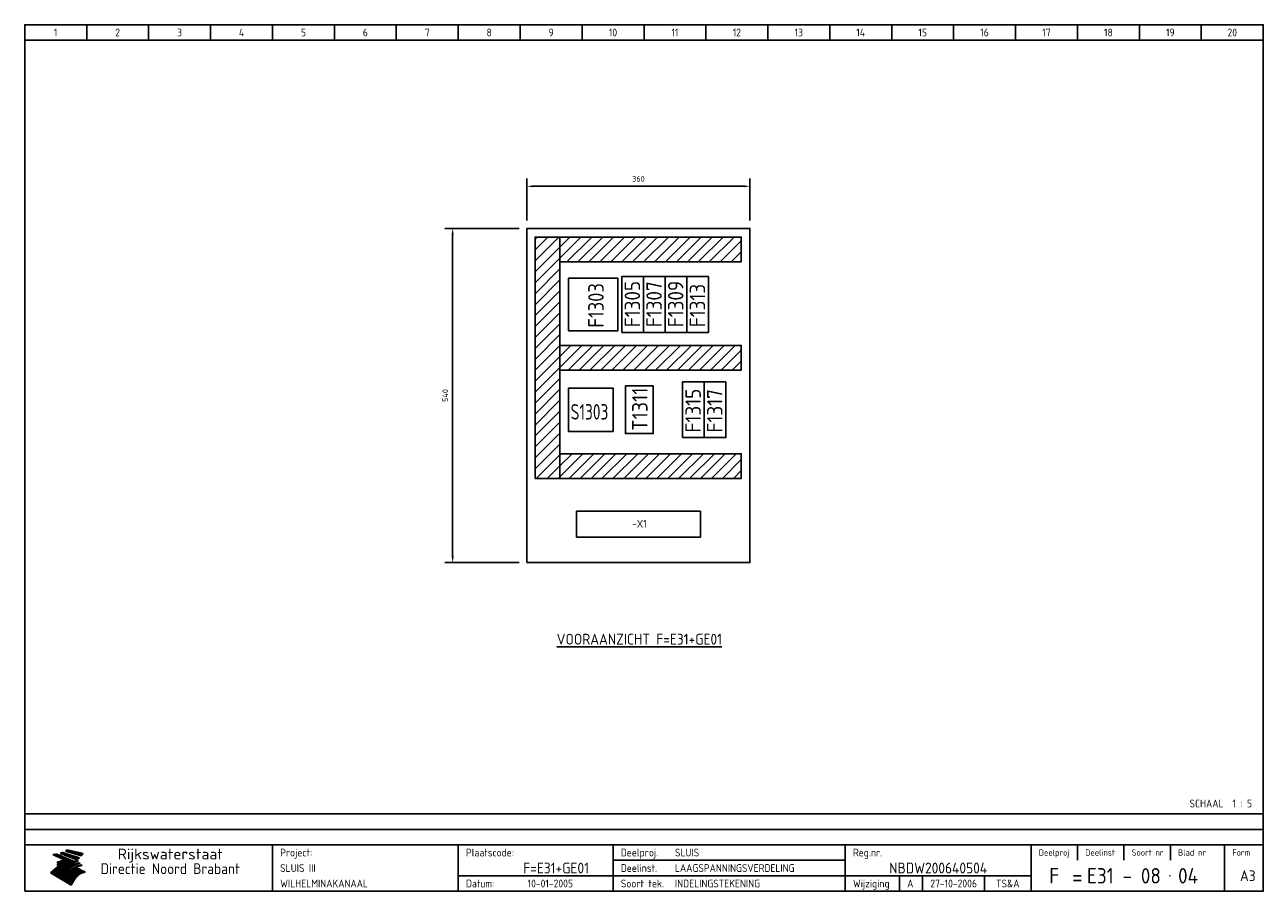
# Model space of a CAD drawing. Extents: x 50 to 2050, y 50 to 1450.
import ezdxf
from ezdxf.enums import TextEntityAlignment as Align

# ---------------------------------------------------------------- set-up
doc = ezdxf.new("R2010")
doc.units = 0
doc.header["$LTSCALE"] = 15
doc.header["$MEASUREMENT"] = 0
doc.layers.get('Defpoints').update_dxf_attribs({"linetype": 'CONTINUOUS'})
for name, color, linetype in [('0-25', 7, 'CONTINUOUS'), ('0-35', 2, 'CONTINUOUS'), ('0-50', 3, 'CONTINUOUS'), ('B-25', 7, 'CONTINUOUS'), ('B-35', 2, 'CONTINUOUS'), ('S-25', 7, 'CONTINUOUS')]:
    doc.layers.add(name, color=color, linetype=linetype)
doc.styles.add('ISO', font='iso.shx')
doc.styles.get("Standard").update_dxf_attribs({"font": 'iso.shx'})
doc.dimstyles.get("Standard").update_dxf_attribs({"dimtxt": 0.18, "dimasz": 0.18, "dimexe": 0.18, "dimexo": 0.0625, "dimgap": 0.09, "dimtad": 0, "dimtih": 1, "dimtoh": 1, "dimdec": 4, "dimzin": 0, "dimdsep": 46, "dimtxsty": 'Standard', "dimcen": 0.09, "dimadec": 0, "dimazin": 0, "dimtfac": 1, "dimtdec": 4, "dimtofl": 0, "dimtmove": 0, "dimatfit": 3, "dimfxl": 0, "dimtolj": 1, "dimtzin": 0, "dimarcsym": 0})

# ---------------------------------------------------------------- blocks, each defined once
blk = doc.blocks.new('KADERA3')
at = {"layer": '0-25'}
for p, q in [((30, 285), (30, 290)), ((50, 285), (50, 290)), ((70, 285), (70, 290)), ((90, 285), (90, 290)), ((110, 285), (110, 290)), ((130, 285), (130, 290)), ((150, 285), (150, 290)), ((170, 285), (170, 290)), ((190, 285), (190, 290)), ((210, 285), (210, 290)), ((230, 285), (230, 290)), ((250, 285), (250, 290)), ((270, 285), (270, 290)), ((290, 285), (290, 290)), ((310, 285), (310, 290)), ((330, 285), (330, 290)), ((350, 285), (350, 290)), ((370, 285), (370, 290)), ((390, 285), (390, 290)), ((10, 285), (410, 285)), ((410, 35), (10, 35)), ((410, 30), (10, 30)), ((350, 25), (350, 20)), ((365, 25), (365, 20)), ((380, 25), (380, 20)), ((200, 20), (275, 20)), ((150, 15), (335, 15)), ((292.5, 15), (292.5, 10)), ((300, 15), (300, 10)), ((320, 15), (320, 10))]:
    blk.add_line(p, q, dxfattribs=at)
at = {"layer": '0-25', "color": 7}
for p, q in [((19.1, 21.89), (25.12, 19)), ((19.1, 21.89), (25.12, 19)), ((19.17, 21.86), (20.7, 21.86)), ((19.29, 21.8), (20.83, 21.8)), ((19.4, 21.75), (20.96, 21.75)), ((19.52, 21.69), (21.09, 21.69)), ((19.64, 21.63), (21.22, 21.63)), ((19.74, 21.92), (20.56, 21.92)), ((19.75, 21.58), (21.36, 21.58)), ((19.87, 21.52), (21.49, 21.52)), ((19.99, 21.47), (21.62, 21.47)), ((20.11, 21.41), (21.75, 21.41)), ((20.22, 21.35), (21.88, 21.35)), ((20.25, 21.97), (20.43, 21.97)), ((20.34, 21.3), (22.02, 21.3)), ((20.38, 21.99), (26.02, 19.59)), ((20.38, 21.99), (26.02, 19.59)), ((20.46, 21.24), (22.15, 21.24)), ((20.57, 21.18), (22.28, 21.18)), ((20.69, 21.13), (22.41, 21.13)), ((20.81, 21.07), (22.55, 21.07)), ((20.92, 21.02), (22.68, 21.02)), ((21.04, 20.96), (22.81, 20.96)), ((21.16, 20.9), (22.94, 20.9)), ((21.27, 20.85), (23.07, 20.85)), ((21.39, 20.79), (23.21, 20.79)), ((21.47, 22.25), (26.83, 20.19)), ((21.47, 22.25), (26.83, 20.19)), ((21.49, 22.25), (23.07, 22.25)), ((21.51, 20.73), (23.34, 20.73)), ((21.6, 22.2), (23.25, 22.2)), ((21.63, 20.68), (23.47, 20.68)), ((21.65, 22.31), (22.89, 22.31)), ((21.74, 20.62), (23.6, 20.62)), ((21.75, 22.14), (23.42, 22.14)), ((21.8, 22.37), (22.71, 22.37)), ((21.86, 20.57), (23.73, 20.57)), ((21.9, 22.08), (23.6, 22.08)), ((21.94, 22.42), (22.53, 22.42)), ((21.98, 20.51), (23.87, 20.51)), ((22.04, 22.03), (23.78, 22.03)), ((22.06, 22.48), (22.36, 22.48)), ((22.09, 20.45), (24, 20.45)), ((22.18, 22.53), (27.65, 20.8)), ((22.18, 22.53), (27.65, 20.8)), ((22.19, 21.97), (23.96, 21.97)), ((22.21, 20.4), (24.13, 20.4)), ((22.33, 20.34), (24.26, 20.34)), ((22.34, 21.92), (24.13, 21.92)), ((22.37, 20), (23.08, 20)), ((22.44, 20.28), (24.4, 20.28)), ((22.48, 21.86), (24.31, 21.86)), ((22.49, 20.06), (23.04, 20.06)), ((22.56, 20.23), (24.53, 20.23)), ((22.61, 20.12), (22.93, 20.12)), ((22.63, 21.8), (24.49, 21.8)), ((22.68, 20.17), (24.66, 20.17)), ((22.71, 20.17), (22.82, 20.17)), ((23.11, 20.02), (22.77, 20.2)), ((23.11, 20.02), (22.77, 20.2)), ((22.78, 21.75), (24.67, 21.75)), ((22.79, 20.12), (24.79, 20.12)), ((22.91, 20.06), (24.92, 20.06)), ((22.92, 21.69), (24.85, 21.69)), ((23.03, 20), (25.06, 20)), ((23.07, 21.63), (25.02, 21.63)), ((23.14, 22.99), (28.22, 21.46)), ((23.14, 22.99), (28.22, 21.46)), ((23.15, 22.98), (25.33, 22.98)), ((23.22, 21.58), (25.2, 21.58)), ((23.23, 23.04), (25.09, 23.04)), ((23.32, 23.1), (24.84, 23.1)), ((23.34, 22.93), (25.57, 22.93)), ((23.36, 21.52), (25.38, 21.52)), ((23.4, 23.15), (24.6, 23.15)), ((23.49, 23.21), (24.36, 23.21)), ((23.51, 21.47), (25.56, 21.47)), ((23.52, 22.87), (25.81, 22.87)), ((23.57, 23.27), (24.12, 23.27)), ((23.64, 23.32), (23.87, 23.32)), ((23.66, 21.41), (25.74, 21.41)), ((23.7, 23.36), (28.82, 22.17)), ((23.7, 23.36), (28.82, 22.17)), ((23.71, 22.82), (26.06, 22.82)), ((23.8, 21.35), (25.91, 21.35)), ((23.9, 22.76), (26.3, 22.76)), ((23.95, 21.3), (26.09, 21.3)), ((24.09, 22.7), (26.54, 22.7)), ((24.09, 21.24), (26.27, 21.24)), ((24.24, 21.18), (26.45, 21.18)), ((24.27, 22.65), (26.78, 22.65)), ((24.39, 21.13), (26.62, 21.13)), ((24.46, 22.59), (27.03, 22.59)), ((24.53, 21.07), (26.8, 21.07)), ((24.65, 22.53), (27.27, 22.53)), ((24.68, 21.02), (26.98, 21.02)), ((24.83, 20.96), (27.16, 20.96)), ((24.84, 22.48), (27.51, 22.48)), ((24.97, 20.9), (27.34, 20.9)), ((25.02, 22.42), (27.75, 22.42)), ((25.12, 20.85), (27.51, 20.85)), ((25.21, 22.37), (28, 22.37)), ((25.27, 20.79), (27.63, 20.79)), ((25.4, 22.31), (28.24, 22.31)), ((25.41, 20.73), (27.57, 20.73)), ((25.56, 20.68), (27.51, 20.68)), ((25.58, 22.25), (28.48, 22.25)), ((25.71, 20.62), (27.44, 20.62)), ((25.77, 22.2), (28.72, 22.2)), ((25.85, 20.57), (27.37, 20.57)), ((25.96, 22.14), (28.79, 22.14)), ((26, 20.51), (27.29, 20.51)), ((26.15, 22.08), (28.75, 22.08)), ((26.15, 20.45), (27.22, 20.45)), ((26.29, 20.4), (27.14, 20.4)), ((26.33, 22.03), (28.71, 22.03)), ((26.44, 20.34), (27.06, 20.34)), ((26.52, 21.97), (28.66, 21.97)), ((26.59, 20.28), (26.97, 20.28)), ((26.71, 21.92), (28.62, 21.92)), ((26.73, 20.23), (26.89, 20.23)), ((26.9, 21.86), (28.57, 21.86)), ((27.08, 21.8), (28.52, 21.8)), ((27.27, 21.75), (28.48, 21.75)), ((27.46, 21.69), (28.43, 21.69)), ((27.65, 21.63), (28.38, 21.63)), ((27.83, 21.58), (28.33, 21.58)), ((28.02, 21.52), (28.28, 21.52)), ((28.21, 21.47), (28.22, 21.47)), ((20.58, 17.88), (18.3, 16)), ((20.58, 17.88), (18.3, 16)), ((24.94, 11.97), (18.3, 16)), ((24.94, 11.97), (18.3, 16)), ((18.31, 16.01), (20.96, 16.01)), ((18.38, 16.07), (21.46, 16.07)), ((18.45, 16.12), (21.88, 16.12)), ((18.52, 16.18), (22.15, 16.18)), ((18.59, 16.23), (22.38, 16.23)), ((18.65, 16.29), (22.58, 16.29)), ((18.72, 16.35), (22.75, 16.35)), ((18.79, 16.4), (22.91, 16.4)), ((18.86, 16.46), (20.6, 16.46)), ((18.93, 16.52), (20.6, 16.52)), ((18.99, 16.57), (20.6, 16.57)), ((19.06, 16.63), (20.6, 16.63)), ((19.13, 16.68), (20.6, 16.68)), ((19.2, 16.74), (20.6, 16.74)), ((19.27, 16.8), (20.6, 16.8)), ((19.33, 16.85), (21.07, 16.85)), ((19.4, 16.91), (21.55, 16.91)), ((19.47, 16.97), (21.88, 16.97)), ((19.54, 17.02), (22.13, 17.02)), ((19.61, 17.08), (22.34, 17.08)), ((19.67, 17.13), (20.6, 17.13)), ((19.74, 17.19), (20.6, 17.19)), ((19.81, 17.25), (20.6, 17.25)), ((19.88, 17.3), (20.6, 17.3)), ((19.95, 17.36), (20.6, 17.36)), ((20.01, 17.42), (20.6, 17.42)), ((20.08, 17.47), (20.93, 17.47)), ((20.15, 17.53), (21.26, 17.53)), ((20.22, 17.58), (21.51, 17.58)), ((20.29, 17.64), (21.72, 17.64)), ((20.35, 17.7), (21.9, 17.7)), ((20.42, 17.75), (22.07, 17.75)), ((20.49, 17.81), (22.22, 17.81)), ((20.56, 17.87), (22.36, 17.87)), ((20.6, 19.11), (20.58, 19.51)), ((20.6, 19.11), (20.58, 19.51)), ((20.58, 19.5), (22.09, 19.5)), ((20.58, 19.44), (21.95, 19.44)), ((20.59, 19.38), (21.79, 19.38)), ((20.59, 19.33), (21.62, 19.33)), ((20.59, 19.27), (21.42, 19.27)), ((20.6, 19.22), (21.2, 19.22)), ((20.6, 19.16), (20.93, 19.16)), ((20.6, 19.11), (20.69, 19.12)), ((20.6, 19.11), (20.69, 19.12)), ((20.6, 18.79), (20.77, 18.81)), ((20.6, 18.79), (20.77, 18.81)), ((20.6, 18.29), (20.6, 18.79)), ((20.6, 18.29), (20.6, 18.79)), ((20.6, 18.77), (22.46, 18.77)), ((20.6, 18.71), (22.33, 18.71)), ((20.6, 18.65), (22.19, 18.65)), ((20.6, 18.6), (22.04, 18.6)), ((20.6, 18.54), (21.87, 18.54)), ((20.6, 18.48), (21.68, 18.48)), ((20.6, 18.43), (21.46, 18.43)), ((20.6, 18.37), (21.21, 18.37)), ((20.6, 18.32), (20.87, 18.32)), ((20.6, 18.29), (20.88, 18.32)), ((20.6, 18.29), (20.88, 18.32)), ((20.6, 17.88), (20.86, 17.91)), ((20.6, 17.88), (20.86, 17.91)), ((20.6, 17.43), (20.97, 17.48)), ((20.6, 17.43), (20.97, 17.48)), ((20.6, 17.43), (20.6, 17.09)), ((20.6, 17.43), (20.6, 17.09)), ((20.6, 17.09), (21.26, 17.16)), ((20.6, 17.09), (21.26, 17.16)), ((20.6, 16.8), (21.37, 16.89)), ((20.6, 16.8), (21.37, 16.89)), ((20.6, 16.8), (20.6, 16.45)), ((20.6, 16.8), (20.6, 16.45)), ((20.6, 16.45), (21.56, 16.56)), ((20.6, 16.45), (21.56, 16.56)), ((20.6, 15.97), (21.67, 16.09)), ((20.6, 15.97), (21.67, 16.09)), ((20.7, 16.46), (23.06, 16.46)), ((20.9, 19.55), (22.23, 19.55)), ((20.9, 18.82), (22.59, 18.82)), ((20.98, 17.92), (22.5, 17.92)), ((21.02, 17.13), (22.53, 17.13)), ((21.19, 19.61), (22.35, 19.61)), ((21.2, 16.52), (23.2, 16.52)), ((21.32, 18.88), (22.71, 18.88)), ((21.32, 17.98), (22.62, 17.98)), ((21.42, 19.67), (22.47, 19.67)), ((21.47, 17.19), (22.7, 17.19)), ((21.59, 18.03), (22.74, 18.03)), ((21.61, 18.93), (22.82, 18.93)), ((21.62, 19.72), (22.59, 19.72)), ((21.72, 16.57), (23.32, 16.57)), ((21.77, 17.25), (22.85, 17.25)), ((21.8, 19.78), (22.69, 19.78)), ((21.8, 18.09), (22.85, 18.09)), ((21.84, 18.99), (22.92, 18.99)), ((21.96, 19.83), (22.79, 19.83)), ((21.99, 18.15), (22.95, 18.15)), ((22.01, 17.3), (22.99, 17.3)), ((22.03, 19.05), (23.03, 19.05)), ((22.1, 16.63), (23.44, 16.63)), ((22.11, 19.89), (22.89, 19.89)), ((22.16, 18.2), (23.05, 18.2)), ((22.21, 19.1), (23.12, 19.1)), ((22.21, 17.36), (23.12, 17.36)), ((22.24, 19.95), (22.99, 19.95)), ((22.31, 18.26), (23.15, 18.26)), ((22.36, 19.16), (23.22, 19.16)), ((22.38, 16.68), (23.56, 16.68)), ((22.39, 17.42), (23.24, 17.42)), ((22.45, 18.32), (23.24, 18.32)), ((22.51, 19.22), (23.3, 19.22)), ((22.56, 17.47), (23.36, 17.47)), ((22.59, 18.37), (23.33, 18.37)), ((22.6, 16.74), (23.66, 16.74)), ((22.64, 19.27), (23.39, 19.27)), ((22.71, 18.43), (23.42, 18.43)), ((22.71, 17.53), (23.47, 17.53)), ((22.77, 19.33), (23.47, 19.33)), ((22.79, 16.8), (23.77, 16.8)), ((22.83, 18.48), (23.5, 18.48)), ((22.84, 17.58), (23.57, 17.58)), ((22.89, 19.38), (23.55, 19.38)), ((22.94, 18.54), (23.58, 18.54)), ((22.96, 16.85), (23.86, 16.85)), ((22.97, 17.64), (23.67, 17.64)), ((23, 19.44), (23.63, 19.44)), ((23.04, 18.6), (23.66, 18.6)), ((23.1, 19.5), (23.72, 19.5)), ((23.1, 17.7), (23.77, 17.7)), ((23.12, 16.91), (23.96, 16.91)), ((23.14, 18.65), (23.74, 18.65)), ((23.15, 19.95), (25.19, 19.95)), ((23.21, 19.55), (23.8, 19.55)), ((23.21, 17.75), (23.86, 17.75)), ((23.21, 16.01), (28.9, 16.01)), ((23.24, 18.71), (23.82, 18.71)), ((23.26, 19.89), (25.32, 19.89)), ((23.26, 16.97), (24.05, 16.97)), ((23.3, 19.61), (23.88, 19.61)), ((23.32, 17.81), (23.95, 17.81)), ((23.33, 18.77), (23.91, 18.77)), ((23.37, 16.07), (29.08, 16.07)), ((23.38, 19.83), (25.45, 19.83)), ((23.39, 19.67), (23.81, 19.67)), ((23.39, 17.02), (24.14, 17.02)), ((23.42, 18.82), (23.99, 18.82)), ((23.42, 17.87), (24.03, 17.87)), ((23.45, 19.7), (23.58, 19.79)), ((23.45, 19.7), (23.58, 19.79)), ((23.48, 19.72), (23.7, 19.72)), ((23.5, 19.78), (25.58, 19.78)), ((23.51, 18.88), (24.07, 18.88)), ((23.51, 16.12), (29.27, 16.12)), ((23.52, 17.92), (24.11, 17.92)), ((23.52, 17.08), (24.22, 17.08)), ((23.54, 18.9), (24.3, 19.42)), ((23.54, 18.9), (24.3, 19.42)), ((23.56, 19.78), (23.59, 19.78)), ((23.56, 19.39), (23.9, 19.62)), ((23.56, 19.39), (23.9, 19.62)), ((23.58, 19.79), (23.9, 19.62)), ((23.58, 19.79), (23.9, 19.62)), ((23.59, 18.93), (24.15, 18.93)), ((23.61, 19.72), (25.72, 19.72)), ((23.62, 17.98), (24.2, 17.98)), ((23.63, 17.13), (24.3, 17.13)), ((23.65, 18.59), (24.62, 19.25)), ((23.65, 18.59), (24.62, 19.25)), ((29.41, 16.17), (23.65, 16.17)), ((23.67, 18.99), (24.23, 18.99)), ((23.71, 18.03), (24.28, 18.03)), ((23.73, 19.67), (25.85, 19.67)), ((23.75, 19.05), (24.32, 19.05)), ((23.75, 17.19), (24.38, 17.19)), ((23.77, 16.23), (29.47, 16.23)), ((23.79, 18.09), (24.36, 18.09)), ((23.83, 19.1), (24.4, 19.1)), ((23.85, 19.61), (25.98, 19.61)), ((23.85, 17.25), (24.46, 17.25)), ((23.88, 18.15), (24.44, 18.15)), ((23.89, 16.29), (29.36, 16.29)), ((23.92, 19.16), (24.48, 19.16)), ((23.94, 18.19), (25.23, 19.07)), ((23.94, 18.19), (25.23, 19.07)), ((23.95, 17.3), (24.55, 17.3)), ((23.96, 19.55), (25.96, 19.55)), ((23.96, 18.2), (24.53, 18.2)), ((24, 19.22), (24.56, 19.22)), ((24, 16.35), (29.24, 16.35)), ((24.04, 18.26), (24.61, 18.26)), ((24.05, 17.36), (24.63, 17.36)), ((24.06, 17.88), (25.34, 18.76)), ((24.06, 17.88), (25.34, 18.76)), ((24.08, 19.5), (25.88, 19.5)), ((24.08, 19.27), (24.58, 19.27)), ((24.11, 16.4), (29.13, 16.4)), ((24.13, 18.32), (24.69, 18.32)), ((24.14, 17.42), (24.71, 17.42)), ((24.16, 19.33), (24.47, 19.33)), ((24.2, 19.44), (25.79, 19.44)), ((24.21, 18.37), (24.77, 18.37)), ((24.21, 16.46), (29.02, 16.46)), ((24.23, 17.47), (24.79, 17.47)), ((24.24, 17.48), (25.52, 18.36)), ((24.24, 17.48), (25.52, 18.36)), ((24.25, 19.38), (24.36, 19.38)), ((24.29, 18.43), (24.85, 18.43)), ((24.3, 19.42), (24.62, 19.25)), ((24.3, 19.42), (24.62, 19.25)), ((24.31, 19.38), (25.71, 19.38)), ((24.31, 17.53), (24.87, 17.53)), ((24.31, 16.52), (28.91, 16.52)), ((24.35, 17.17), (25.64, 18.05)), ((24.35, 17.17), (25.64, 18.05)), ((24.37, 18.48), (24.94, 18.48)), ((24.39, 17.58), (24.96, 17.58)), ((24.4, 16.57), (28.79, 16.57)), ((24.43, 19.33), (25.62, 19.33)), ((24.45, 18.54), (25.02, 18.54)), ((24.47, 17.64), (25.04, 17.64)), ((24.49, 16.63), (28.68, 16.63)), ((24.54, 18.6), (25.1, 18.6)), ((24.55, 19.27), (25.54, 19.27)), ((24.56, 17.7), (25.12, 17.7)), ((24.57, 16.68), (28.57, 16.68)), ((24.62, 18.65), (25.18, 18.65)), ((24.63, 16.72), (25.91, 17.6)), ((24.63, 16.72), (25.91, 17.6)), ((24.64, 17.75), (25.2, 17.75)), ((24.66, 16.74), (28.45, 16.74)), ((24.67, 19.22), (25.45, 19.22)), ((24.7, 18.71), (25.27, 18.71)), ((24.72, 17.81), (25.29, 17.81)), ((24.74, 16.8), (28.34, 16.8)), ((24.78, 19.16), (25.37, 19.16)), ((24.78, 18.77), (25.34, 18.77)), ((24.8, 17.87), (25.37, 17.87)), ((24.82, 16.85), (28.23, 16.85)), ((24.87, 18.82), (25.4, 18.82)), ((24.89, 17.92), (25.45, 17.92)), ((24.9, 19.1), (25.28, 19.1)), ((24.9, 16.91), (28.11, 16.91)), ((24.95, 18.88), (25.45, 18.88)), ((24.97, 17.98), (25.53, 17.98)), ((24.99, 16.97), (28, 16.97)), ((25.02, 19.05), (25.2, 19.05)), ((25.03, 18.93), (25.51, 18.93)), ((25.05, 18.03), (25.61, 18.03)), ((25.07, 17.02), (27.89, 17.02)), ((25.11, 18.99), (25.57, 18.99)), ((26.02, 19.59), (25.12, 19)), ((26.02, 19.59), (25.12, 19)), ((25.13, 18.09), (25.68, 18.09)), ((25.15, 17.08), (27.77, 17.08)), ((25.19, 19.05), (25.63, 19.05)), ((25.21, 18.15), (25.75, 18.15)), ((25.23, 17.13), (27.66, 17.13)), ((25.26, 19.1), (25.7, 19.1)), ((25.3, 18.2), (25.82, 18.2)), ((25.31, 17.19), (27.55, 17.19)), ((25.33, 19.16), (25.77, 19.16)), ((25.38, 18.26), (25.89, 18.26)), ((25.39, 19.22), (25.85, 19.22)), ((25.4, 17.25), (27.43, 17.25)), ((25.46, 18.32), (25.97, 18.32)), ((25.47, 19.27), (25.93, 19.27)), ((25.48, 17.3), (27.32, 17.3)), ((25.54, 19.33), (26.03, 19.33)), ((25.54, 18.37), (26.06, 18.37)), ((25.56, 17.36), (27.21, 17.36)), ((25.62, 18.43), (26.14, 18.43)), ((25.63, 19.38), (26.13, 19.38)), ((25.64, 17.42), (27.1, 17.42)), ((25.7, 18.48), (26.24, 18.48)), ((25.72, 19.44), (26.24, 19.44)), ((25.73, 17.47), (26.98, 17.47)), ((25.79, 18.54), (26.34, 18.54)), ((25.81, 17.53), (26.87, 17.53)), ((25.82, 19.5), (26.36, 19.5)), ((25.89, 18.6), (26.46, 18.6)), ((25.89, 17.58), (26.76, 17.58)), ((25.93, 19.55), (26.53, 19.55)), ((25.96, 17.64), (26.64, 17.64)), ((25.99, 18.65), (26.58, 18.65)), ((26.04, 17.7), (26.59, 17.7)), ((26.06, 19.61), (26.85, 19.61)), ((26.1, 18.71), (26.72, 18.71)), ((26.12, 17.75), (26.67, 17.75)), ((26.2, 17.81), (26.76, 17.81)), ((26.21, 19.67), (27.23, 19.67)), ((26.23, 18.77), (26.89, 18.77)), ((26.29, 17.87), (26.86, 17.87)), ((26.37, 18.82), (27.09, 18.82)), ((26.39, 17.92), (26.97, 17.92)), ((26.44, 19.72), (27.18, 19.72)), ((26.49, 17.98), (27.09, 17.98)), ((26.53, 18.88), (27.34, 18.88)), ((26.56, 17.68), (29.54, 16.2)), ((26.56, 17.68), (29.54, 16.2)), ((26.6, 18.03), (27.22, 18.03)), ((26.72, 18.09), (27.38, 18.09)), ((26.73, 18.93), (27.66, 18.93)), ((26.85, 18.15), (27.56, 18.15)), ((26.99, 18.99), (27.9, 18.99)), ((27, 18.2), (27.8, 18.2)), ((27.13, 19.78), (27.25, 19.64)), ((27.13, 19.78), (27.25, 19.64)), ((27.18, 18.26), (28.13, 18.26)), ((27.26, 19.05), (27.84, 19.05)), ((27.39, 18.32), (28.47, 18.32)), ((27.7, 18.37), (28.49, 18.37)), ((27.78, 19.1), (27.93, 18.96)), ((27.78, 19.1), (27.93, 18.96)), ((28, 18.43), (28.44, 18.43)), ((28.29, 15.83), (29.54, 16.2)), ((28.29, 15.83), (29.54, 16.2)), ((28.39, 18.48), (28.54, 18.32)), ((28.39, 18.48), (28.54, 18.32)), ((29.54, 16.2), (29.45, 16.17)), ((29.54, 16.2), (29.45, 16.17)), ((29.46, 16.18), (29.47, 16.18)), ((18.38, 15.95), (20.6, 15.95)), ((18.47, 15.9), (20.6, 15.9)), ((18.57, 15.84), (20.6, 15.84)), ((18.66, 15.78), (20.6, 15.78)), ((18.75, 15.73), (20.6, 15.73)), ((18.85, 15.67), (20.6, 15.67)), ((18.94, 15.62), (20.6, 15.62)), ((19.03, 15.56), (27.83, 15.56)), ((19.12, 15.5), (27.75, 15.5)), ((19.22, 15.45), (27.66, 15.45)), ((19.31, 15.39), (27.58, 15.39)), ((19.4, 15.33), (27.5, 15.33)), ((19.49, 15.28), (27.43, 15.28)), ((19.59, 15.22), (27.36, 15.22)), ((19.68, 15.17), (27.29, 15.17)), ((19.77, 15.11), (27.22, 15.11)), ((19.86, 15.05), (27.15, 15.05)), ((19.96, 15), (27.09, 15)), ((20.05, 14.94), (27.02, 14.94)), ((20.14, 14.88), (26.96, 14.88)), ((20.24, 14.83), (26.9, 14.83)), ((20.33, 14.77), (26.84, 14.77)), ((20.42, 14.72), (26.79, 14.72)), ((20.51, 14.66), (26.73, 14.66)), ((20.6, 15.97), (20.6, 15.58)), ((20.6, 15.97), (20.6, 15.58)), ((20.6, 15.58), (21.95, 15.73)), ((20.6, 15.58), (21.95, 15.73)), ((20.61, 14.6), (26.68, 14.6)), ((20.7, 14.55), (26.62, 14.55)), ((20.79, 14.49), (26.57, 14.49)), ((20.88, 14.43), (26.52, 14.43)), ((20.94, 15.62), (27.92, 15.62)), ((20.98, 14.38), (26.47, 14.38)), ((21.07, 14.32), (26.42, 14.32)), ((21.16, 14.27), (26.38, 14.27)), ((21.25, 14.21), (26.33, 14.21)), ((21.35, 14.15), (26.29, 14.15)), ((21.44, 14.1), (26.24, 14.1)), ((21.45, 15.67), (28.01, 15.67)), ((21.53, 14.04), (26.2, 14.04)), ((21.63, 13.98), (26.16, 13.98)), ((21.72, 13.93), (26.12, 13.93)), ((21.81, 13.87), (26.08, 13.87)), ((21.9, 13.82), (26.04, 13.82)), ((21.96, 15.73), (28.11, 15.73)), ((22, 13.76), (26, 13.76)), ((22.09, 13.7), (25.96, 13.7)), ((22.18, 13.65), (25.93, 13.65)), ((22.27, 13.59), (25.89, 13.59)), ((22.34, 15.78), (28.21, 15.78)), ((22.37, 13.53), (25.86, 13.53)), ((22.46, 13.48), (25.82, 13.48)), ((22.55, 13.42), (25.79, 13.42)), ((22.62, 15.84), (28.33, 15.84)), ((22.65, 13.37), (25.76, 13.37)), ((22.74, 13.31), (25.73, 13.31)), ((22.83, 13.25), (25.69, 13.25)), ((22.84, 15.9), (28.52, 15.9)), ((22.92, 13.2), (25.66, 13.2)), ((23.02, 13.14), (25.63, 13.14)), ((23.04, 15.95), (28.71, 15.95)), ((23.11, 13.08), (25.59, 13.08)), ((23.2, 13.03), (25.56, 13.03)), ((23.29, 12.97), (25.53, 12.97)), ((23.39, 12.92), (25.5, 12.92)), ((23.48, 12.86), (25.46, 12.86)), ((23.57, 12.8), (25.43, 12.8)), ((23.66, 12.75), (25.4, 12.75)), ((23.76, 12.69), (25.36, 12.69)), ((23.85, 12.63), (25.33, 12.63)), ((23.94, 12.58), (25.3, 12.58)), ((24.04, 12.52), (25.26, 12.52)), ((24.13, 12.47), (25.23, 12.47)), ((24.22, 12.41), (25.2, 12.41)), ((24.31, 12.35), (25.17, 12.35)), ((24.41, 12.3), (25.13, 12.3)), ((24.5, 12.24), (25.1, 12.24)), ((24.59, 12.18), (25.07, 12.18)), ((24.68, 12.13), (25.03, 12.13)), ((24.78, 12.07), (25, 12.07)), ((24.87, 12.02), (24.97, 12.02)), ((24.94, 11.97), (25.81, 13.45)), ((24.94, 11.97), (25.81, 13.45))]:
    blk.add_line(p, q, dxfattribs=at)
for centre, radius, start, end in [((19.15, 29.7), 7.8, 269.6055, 279.0886), ((19.15, 29.7), 7.8, 269.6055, 279.0886), ((19.93, 25.38), 5.91, 276.3402, 298.7463), ((19.93, 25.38), 5.91, 276.3402, 298.7463), ((19.84, 25.09), 6.03, 278.129, 302.868), ((19.84, 25.09), 6.03, 278.129, 302.868), ((19.84, 27.26), 5.27, 288.0217, 296.3084), ((19.84, 27.26), 5.27, 288.0217, 296.3084), ((20.49, 27.56), 5.28, 300.0654, 307.393), ((20.49, 27.56), 5.28, 300.0654, 307.393), ((24.11, 24.7), 5.26, 301.1147, 312.2814), ((24.11, 24.7), 5.26, 301.1147, 312.2814), ((21.95, 27.32), 8.59, 316.9248, 323.1399), ((21.95, 27.32), 8.59, 316.9248, 323.1399), ((20.21, 23.78), 5.91, 273.6149, 304.3803), ((20.21, 23.78), 5.91, 273.6149, 304.3803), ((20.35, 24.56), 5.76, 274.164, 302.5474), ((20.35, 24.56), 5.76, 274.164, 302.5474), ((20.05, 24.28), 6.02, 277.9472, 305.7139), ((20.05, 24.28), 6.02, 277.9472, 305.7139), ((20.04, 23.49), 6.09, 278.8115, 306.4242), ((20.04, 23.49), 6.09, 278.8115, 306.4242), ((20.53, 23.07), 5.96, 277.0519, 304.973), ((20.53, 23.07), 5.96, 277.0519, 304.973), ((20.72, 22.76), 5.91, 276.3402, 304.3803), ((20.72, 22.76), 5.91, 276.3402, 304.3803), ((21.06, 22.34), 5.81, 274.9043, 303.1745), ((21.06, 22.34), 5.81, 274.9043, 303.1745), ((20.82, 22.06), 6.04, 278.1111, 305.8489), ((20.82, 22.06), 6.04, 278.1111, 305.8489), ((21.3, 21.6), 5.91, 276.3402, 304.3803), ((21.3, 21.6), 5.91, 276.3402, 304.3803), ((27.05, 17.17), 2.63, 107.4286, 133.7799), ((27.05, 17.17), 2.63, 107.4286, 133.7799), ((27.45, 16.91), 2.81, 110.4143, 138.7411), ((27.45, 16.91), 2.81, 110.4143, 138.7411), ((27.57, 15.64), 3.4, 98.1566, 126.9045), ((27.57, 15.64), 3.4, 98.1566, 126.9045), ((27.91, 15.54), 3.39, 100.5835, 132.088), ((27.91, 15.54), 3.39, 100.5835, 132.088), ((28.21, 14.74), 3.67, 95.7581, 128.7216), ((28.21, 14.74), 3.67, 95.7581, 128.7216), ((27.01, 16.84), 2.93, 87.7348, 104.8316), ((27.01, 16.84), 2.93, 87.7348, 104.8316), ((27.37, 15.71), 3.93, 91.7838, 103.2817), ((27.37, 15.71), 3.93, 91.7838, 103.2817), ((28.4, 15.05), 3.21, 96.3886, 125.0052), ((28.4, 15.05), 3.21, 96.3886, 125.0052), ((27.82, 16.31), 2.8, 90.634, 105.1984), ((27.82, 16.31), 2.8, 90.634, 105.1984), ((28.19, 15.04), 3.93, 93.8342, 103.2817), ((28.19, 15.04), 3.93, 93.8342, 103.2817), ((28.58, 15.69), 2.8, 93.8141, 105.1984), ((28.58, 15.69), 2.8, 93.8141, 105.1984), ((28.95, 14.41), 3.93, 96.0135, 103.2817), ((28.95, 14.41), 3.93, 96.0135, 103.2817), ((31.24, 10.26), 6.3, 117.9568, 149.6251), ((31.24, 10.26), 6.3, 117.9568, 149.6251)]:
    blk.add_arc(centre, radius, start, end, dxfattribs=at)
at = {"layer": '0-35'}
for p, q in [((90, 25), (90, 10)), ((150, 25), (150, 10)), ((200, 25), (200, 10)), ((275, 25), (275, 10)), ((335, 25), (335, 10)), ((397.5, 25), (397.5, 10))]:
    blk.add_line(p, q, dxfattribs=at)
at = {"layer": '0-50'}
for p, q in [((10, 25), (410, 25)), ((348.75, 15), (351.25, 15)), ((348.75, 13.5), (351.25, 13.5))]:
    blk.add_line(p, q, dxfattribs=at)
blk.add_lwpolyline([(10, 10), (410, 10), (410, 290), (10, 290)], close=True, dxfattribs=at)
at = {"layer": '0-50', "const_width": 0.25}
blk.add_lwpolyline([(379.75, 15, 1), (380, 15, 1)], format="xyb", close=True, dxfattribs=at)
at = {"layer": '0-25', "style": 'ISO'}
for s, height, p in [('Project:', 2.5, (92.5, 22.5)), ('Plaatscode:', 2.5, (152.5, 22.5)), ('Deelproj.', 2.5, (202.5, 22.5)), ('Reg.nr.', 2.5, (277.5, 22.5)), ('Deelproj', 2, (337.5, 22.5)), ('Deelinst', 2, (352.5, 22.5)), ('Soort nr', 2, (367.5, 22.5)), ('Blad nr', 2, (382.5, 22.5)), ('Form', 2, (400, 22.5)), ('Deelinst.', 2.5, (202.5, 17.5)), ('Datum:', 2.5, (152.5, 12.5)), ('Soort tek.', 2.5, (202.5, 12.5)), ('Wijziging', 2.5, (277.5, 12.5))]:
    blk.add_text(s, height=height, dxfattribs=at).set_placement(p, align=Align.MIDDLE_LEFT)
for tag, p in [('STR1', (20, 287.5)), ('STR2', (40, 287.5)), ('STR3', (60, 287.5)), ('STR4', (80, 287.5)), ('STR5', (100, 287.5)), ('STR6', (120, 287.5)), ('STR7', (140, 287.5)), ('STR8', (160, 287.5)), ('STR9', (180, 287.5)), ('STR10', (200, 287.5)), ('STR11', (220, 287.5)), ('STR12', (240, 287.5)), ('STR13', (260, 287.5)), ('STR14', (280, 287.5)), ('STR15', (300, 287.5)), ('STR16', (320, 287.5)), ('STR17', (340, 287.5)), ('STR18', (360, 287.5)), ('STR19', (380, 287.5)), ('STR20', (400, 287.5)), ('W', (180, 12.5)), ('Z', (310, 12.5)), ('Y', (327.5, 12.5))]:
    blk.add_attdef(tag, text='', height=2.5, dxfattribs=at).set_placement(p, align=Align.MIDDLE)
for tag, p in [('N', (220, 22.5)), ('B', (92.5, 17.5)), ('P', (220, 17.5)), ('C', (92.5, 12.5)), ('U', (220, 12.5)), ('REV', (295, 12.5))]:
    blk.add_attdef(tag, text='', height=2.5, dxfattribs=at).set_placement(p, align=Align.MIDDLE_LEFT)
at = {"layer": '0-35', "style": 'ISO', "width": 1.00614}
blk.add_text('Rijkswaterstaat', height=3.5, dxfattribs=at).set_placement((40, 20.28), (74, 20.28), align=Align.FIT)
at = {"layer": '0-35', "color": 2, "style": 'ISO', "width": 0.948867}
blk.add_text('Directie Noord Brabant', height=3.5, dxfattribs=at).set_placement((34.5, 15.53), (79.5, 15.53), align=Align.FIT)
at = {"layer": '0-35', "style": 'ISO'}
for tag, p in [('X', (178.5, 17.5)), ('FORM', (402.5, 15))]:
    blk.add_attdef(tag, text='', height=3.5, dxfattribs=at).set_placement(p, align=Align.MIDDLE_LEFT)
blk.add_attdef('RNR', text='', height=3.5, dxfattribs=at).set_placement((305, 17.5), align=Align.MIDDLE)
at = {"layer": '0-50', "style": 'ISO'}
for tag, p in [('M', (342.5, 15)), ('O', (365, 15))]:
    blk.add_attdef(tag, text='', height=5, dxfattribs=at).set_placement(p, align=Align.MIDDLE)
blk.add_attdef('Q', text='', height=5, dxfattribs=at).set_placement((382.5, 15), align=Align.MIDDLE_LEFT)
blk = doc.blocks.new('*D2')
at = {"layer": 'Defpoints', "color": 0}
for p in [(861, 1189), (861, 1121), (1221, 1121)]:
    blk.add_point(p, dxfattribs=at)
at = {"layer": 'S-25', "lineweight": -2}
for p, q in [((861, 1133.5), (861, 1201.5)), ((1221, 1133.5), (1221, 1201.5)), ((1211, 1189), (871, 1189))]:
    blk.add_line(p, q, dxfattribs=at)
at = {"layer": 'S-25'}
for points in [[(871, 1190.7), (871, 1187.3), (861, 1189)], [(1211, 1190.7), (1211, 1187.3), (1221, 1189)]]:
    blk.add_solid(points, dxfattribs=at)
at = {"layer": 'S-25', "insert": (1041, 1201), "char_height": 9, "attachment_point": 5}
blk.add_mtext('\\A1;360', dxfattribs=at)
blk = doc.blocks.new('*D3')
at = {"layer": 'Defpoints', "color": 0}
for p in [(861, 1121), (741, 581), (861, 581)]:
    blk.add_point(p, dxfattribs=at)
at = {"layer": 'S-25', "lineweight": -2}
for p, q in [((848.5, 1121), (728.5, 1121)), ((741, 1111), (741, 591)), ((848.5, 581), (728.5, 581))]:
    blk.add_line(p, q, dxfattribs=at)
at = {"layer": 'S-25'}
for points in [[(739.3, 1111), (742.7, 1111), (741, 1121)], [(739.3, 591), (742.7, 591), (741, 581)]]:
    blk.add_solid(points, dxfattribs=at)
at = {"layer": 'S-25', "insert": (729, 851), "char_height": 9, "attachment_point": 5, "rotation": 90}
blk.add_mtext('\\A1;540', dxfattribs=at)

msp = doc.modelspace()

# ---------------------------------------------------------------- hatches: boundary and pattern name
at = {"layer": 'S-25'}
h = msp.add_hatch(dxfattribs=at)
h.set_pattern_fill('ANSI31', color=256, scale=100, style=0)
h.paths.add_polyline_path([(914, 1107), (874, 1107), (874, 717), (914, 717), (914, 757)])
h = msp.add_hatch(dxfattribs=at)
h.set_pattern_fill('ANSI31', color=256, scale=100, style=0)
h.paths.add_polyline_path([(1207, 1107), (914, 1107), (914, 1067), (1207, 1067)])
h = msp.add_hatch(dxfattribs=at)
h.set_pattern_fill('ANSI31', color=256, scale=100, style=0)
h.paths.add_polyline_path([(1207, 932), (914, 932), (914, 892), (1207, 892)])
h = msp.add_hatch(dxfattribs=at)
h.set_pattern_fill('ANSI31', color=256, scale=100, style=0)
h.paths.add_polyline_path([(1207, 757), (914, 757), (914, 717), (1207, 717)])

# ---------------------------------------------------------------- linework, layer by layer
at = {"layer": '0-25'}
for points in [[(928, 955.5), (1008, 955.5), (1008, 1040.5), (928, 1040.5)], [(1014, 953), (1049, 953), (1049, 1043), (1014, 1043)], [(1049, 953), (1084, 953), (1084, 1043), (1049, 1043)], [(1084, 953), (1119, 953), (1119, 1043), (1084, 1043)], [(1119, 953), (1154, 953), (1154, 1043), (1119, 1043)], [(928, 793), (1000, 793), (1000, 863), (928, 863)], [(1020, 866.5), (1065, 866.5), (1065, 789.5), (1020, 789.5)], [(1112, 783), (1147, 783), (1147, 873), (1112, 873)], [(1147, 783), (1182, 783), (1182, 873), (1147, 873)]]:
    msp.add_lwpolyline(points, close=True, dxfattribs=at)
at = {"layer": '0-50'}
msp.add_lwpolyline([(861, 581), (1221, 581), (1221, 1121), (861, 1121)], close=True, dxfattribs=at)
at = {"layer": 'S-25'}
for points in [[(874, 717), (914, 717), (914, 1107), (874, 1107)], [(914, 1107), (914, 1067), (1207, 1067), (1207, 1107)], [(914, 932), (914, 892), (1207, 892), (1207, 932)], [(914, 757), (914, 717), (1207, 717), (1207, 757)], [(941, 622), (1141, 622), (1141, 664), (941, 664)]]:
    msp.add_lwpolyline(points, close=True, dxfattribs=at)

# ---------------------------------------------------------------- block references
ref = msp.add_blockref('KADERA3', (0, 0), dxfattribs=dict(at, xscale=5, yscale=5, zscale=5))
ref.add_attrib('B', 'SLUIS III', dxfattribs={"layer": '0-25', "height": 12.5, "style": 'ISO'}).set_placement((462.5, 87.5), align=Align.MIDDLE_LEFT)
ref.add_attrib('C', 'WILHELMINAKANAAL', dxfattribs={"layer": '0-25', "height": 12.5, "style": 'ISO'}).set_placement((462.5, 62.5), align=Align.MIDDLE_LEFT)
ref.add_attrib('N', 'SLUIS', dxfattribs={"layer": '0-25', "height": 12.5, "style": 'ISO'}).set_placement((1100, 112.5), align=Align.MIDDLE_LEFT)
ref.add_attrib('P', 'LAAGSPANNINGSVERDELING', dxfattribs={"layer": '0-25', "height": 12.5, "style": 'ISO'}).set_placement((1100, 87.5), align=Align.MIDDLE_LEFT)
ref.add_attrib('U', 'INDELINGSTEKENING', dxfattribs={"layer": '0-25', "height": 12.5, "style": 'ISO'}).set_placement((1100, 62.5), align=Align.MIDDLE_LEFT)
ref.add_attrib('M', 'F', dxfattribs={"layer": '0-50', "height": 25, "style": 'ISO'}).set_placement((1712.5, 75), align=Align.MIDDLE)
ref.add_attrib('O', 'E31 - 08', dxfattribs={"layer": '0-50', "height": 25, "style": 'ISO'}).set_placement((1825, 75), align=Align.MIDDLE)
ref.add_attrib('Q', '04', dxfattribs={"layer": '0-50', "height": 25, "style": 'ISO'}).set_placement((1912.5, 75), align=Align.MIDDLE_LEFT)
ref.add_attrib('X', 'F=E31+GE01', dxfattribs={"layer": '0-35', "height": 17.5, "style": 'ISO'}).set_placement((855, 87.5), align=Align.MIDDLE_LEFT)
ref.add_attrib('RNR', 'NBDW200640504', dxfattribs={"layer": '0-35', "height": 17.5, "style": 'ISO'}).set_placement((1525, 87.5), align=Align.MIDDLE)
ref.add_attrib('W', '10-01-2005', dxfattribs={"layer": '0-25', "height": 12.5, "style": 'ISO'}).set_placement((898.7, 62.5), align=Align.MIDDLE)
ref.add_attrib('FORM', 'A3', dxfattribs={"layer": '0-35', "height": 17.5, "style": 'ISO'}).set_placement((2012.5, 75), align=Align.MIDDLE_LEFT)
ref.add_attrib('REV', 'A', dxfattribs={"layer": '0-25', "height": 12.5, "style": 'ISO'}).set_placement((1475, 62.5), align=Align.MIDDLE_LEFT)
ref.add_attrib('Z', '27-10-2006', dxfattribs={"layer": '0-25', "height": 12.5, "style": 'ISO'}).set_placement((1550, 62.5), align=Align.MIDDLE)
ref.add_attrib('Y', 'TS&A', dxfattribs={"layer": '0-25', "height": 12.5, "style": 'ISO'}).set_placement((1637.5, 62.5), align=Align.MIDDLE)
ref.add_attrib('STR1', '1', dxfattribs={"layer": '0-25', "height": 12.5, "style": 'ISO'}).set_placement((100, 1437.5), align=Align.MIDDLE)
ref.add_attrib('STR2', '2', dxfattribs={"layer": '0-25', "height": 12.5, "style": 'ISO'}).set_placement((200, 1437.5), align=Align.MIDDLE)
ref.add_attrib('STR3', '3', dxfattribs={"layer": '0-25', "height": 12.5, "style": 'ISO'}).set_placement((300, 1437.5), align=Align.MIDDLE)
ref.add_attrib('STR4', '4', dxfattribs={"layer": '0-25', "height": 12.5, "style": 'ISO'}).set_placement((400, 1437.5), align=Align.MIDDLE)
ref.add_attrib('STR5', '5', dxfattribs={"layer": '0-25', "height": 12.5, "style": 'ISO'}).set_placement((500, 1437.5), align=Align.MIDDLE)
ref.add_attrib('STR6', '6', dxfattribs={"layer": '0-25', "height": 12.5, "style": 'ISO'}).set_placement((600, 1437.5), align=Align.MIDDLE)
ref.add_attrib('STR7', '7', dxfattribs={"layer": '0-25', "height": 12.5, "style": 'ISO'}).set_placement((700, 1437.5), align=Align.MIDDLE)
ref.add_attrib('STR8', '8', dxfattribs={"layer": '0-25', "height": 12.5, "style": 'ISO'}).set_placement((800, 1437.5), align=Align.MIDDLE)
ref.add_attrib('STR9', '9', dxfattribs={"layer": '0-25', "height": 12.5, "style": 'ISO'}).set_placement((900, 1437.5), align=Align.MIDDLE)
ref.add_attrib('STR10', '10', dxfattribs={"layer": '0-25', "height": 12.5, "style": 'ISO'}).set_placement((1000, 1437.5), align=Align.MIDDLE)
ref.add_attrib('STR11', '11', dxfattribs={"layer": '0-25', "height": 12.5, "style": 'ISO'}).set_placement((1100, 1437.5), align=Align.MIDDLE)
ref.add_attrib('STR12', '12', dxfattribs={"layer": '0-25', "height": 12.5, "style": 'ISO'}).set_placement((1200, 1437.5), align=Align.MIDDLE)
ref.add_attrib('STR13', '13', dxfattribs={"layer": '0-25', "height": 12.5, "style": 'ISO'}).set_placement((1300, 1437.5), align=Align.MIDDLE)
ref.add_attrib('STR14', '14', dxfattribs={"layer": '0-25', "height": 12.5, "style": 'ISO'}).set_placement((1400, 1437.5), align=Align.MIDDLE)
ref.add_attrib('STR15', '15', dxfattribs={"layer": '0-25', "height": 12.5, "style": 'ISO'}).set_placement((1500, 1437.5), align=Align.MIDDLE)
ref.add_attrib('STR16', '16', dxfattribs={"layer": '0-25', "height": 12.5, "style": 'ISO'}).set_placement((1600, 1437.5), align=Align.MIDDLE)
ref.add_attrib('STR17', '17', dxfattribs={"layer": '0-25', "height": 12.5, "style": 'ISO'}).set_placement((1700, 1437.5), align=Align.MIDDLE)
ref.add_attrib('STR18', '18', dxfattribs={"layer": '0-25', "height": 12.5, "style": 'ISO'}).set_placement((1800, 1437.5), align=Align.MIDDLE)
ref.add_attrib('STR19', '19', dxfattribs={"layer": '0-25', "height": 12.5, "style": 'ISO'}).set_placement((1900, 1437.5), align=Align.MIDDLE)
ref.add_attrib('STR20', '20', dxfattribs={"layer": '0-25', "height": 12.5, "style": 'ISO'}).set_placement((2000, 1437.5), align=Align.MIDDLE)

# ---------------------------------------------------------------- texts
at = {"layer": 'B-25'}
for s, p in [('F1305', (1043.8, 961.2)), ('F1307', (1078.8, 961.2)), ('F1309', (1113.8, 961.2)), ('F1313', (1148.8, 961.2)), ('F1315', (1141.8, 791.2)), ('F1317', (1176.8, 791.2))]:
    msp.add_text(s, height=25, rotation=90, dxfattribs=at).set_placement(p)
for s, width, p, p2 in [('F1303', 0.982567, (984.9, 960.6), (984.9, 1032.5)), ('T1311', 1.061689, (1055.8, 793.9), (1055.8, 864))]:
    msp.add_text(s, height=25, rotation=90, dxfattribs=dict(at, width=width)).set_placement(p, p2, align=Align.FIT)
at = {"layer": 'B-25', "width": 0.812318}
msp.add_text('S1303', height=25, dxfattribs=at).set_placement((931.5, 812.1), (992.4, 812.1), align=Align.FIT)
at = {"layer": 'B-35'}
msp.add_text('%%UVOORAANZICHT F=E31+GE01', height=17.5, dxfattribs=at).set_placement((1042.5, 448.5), align=Align.CENTER)
at = {"layer": 'S-25'}
for s, p in [('-X1', (1042.5, 637.5)), ('SCHAAL  1 : 5', (1981.5, 185.5))]:
    msp.add_text(s, height=12.5, dxfattribs=at).set_placement(p, align=Align.CENTER)

# ---------------------------------------------------------------- dimensions: what is measured, and where the dimension line sits
dim = msp.add_linear_dim(base=(861, 1189), p1=(1221, 1121), p2=(861, 1121), dimstyle='Standard', override={"dimscale": 5, "dimtxt": 1.8, "dimasz": 2, "dimexe": 2.5, "dimexo": 2.5, "dimgap": 1.5, "dimtad": 1, "dimtih": 0, "dimtoh": 0, "dimdec": 0, "dimcen": -2.5, "dimclrd": 256, "dimclre": 256, "dimclrt": 256, "dimtfac": 0.75, "dimtdec": 0, "dimtix": 1, "dimtofl": 1, "dimtvp": 1.5}, dxfattribs=at)
dim.commit()
dim.dimension.update_dxf_attribs({"geometry": '*D2', "text_midpoint": (1041, 1201)})
dim = msp.add_linear_dim(base=(741, 581), p1=(861, 1121), p2=(861, 581), angle=90, dimstyle='Standard', override={"dimscale": 5, "dimtxt": 1.8, "dimasz": 2, "dimexe": 2.5, "dimexo": 2.5, "dimgap": 1.5, "dimtad": 1, "dimtih": 0, "dimtoh": 0, "dimdec": 0, "dimcen": -2.5, "dimclrd": 256, "dimclre": 256, "dimclrt": 256, "dimtfac": 0.75, "dimtdec": 0, "dimtix": 1, "dimtofl": 1, "dimtvp": 1.5}, dxfattribs=at)
dim.commit()
dim.dimension.update_dxf_attribs({"geometry": '*D3', "text_midpoint": (729, 851)})

doc.saveas('drawing.dxf')
